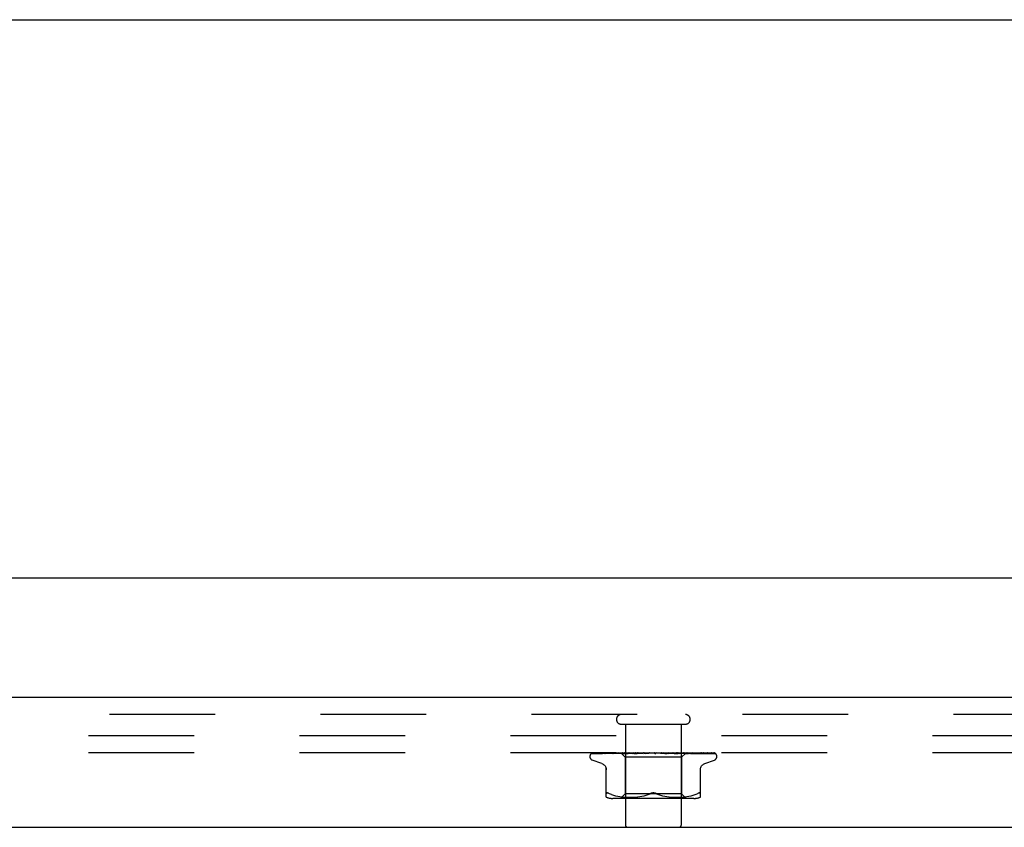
# Model space of a CAD drawing. Header units: inches. Extents: x 0 to 85, y 0 to 55.
# Tile 44 of 55: x 65.8 to 70.1, y 51.4 to 55. Entities that reach past the tile are written whole.
import ezdxf

# ---------------------------------------------------------------- set-up
doc = ezdxf.new("R2010")
doc.units = ezdxf.units.IN
doc.header["$LTSCALE"] = 4.675
doc.header["$MEASUREMENT"] = 0
doc.linetypes.add('HIDDEN', pattern=[0.2, 0.1, -0.1])
doc.layers.get('0').update_dxf_attribs({"linetype": 'CONTINUOUS'})
for name, color, linetype in [('DEFAULT_2', 8, 'HIDDEN'), ('DIMENSIONS', 7, 'CONTINUOUS'), ('FRONT_COVER', 7, 'CONTINUOUS')]:
    doc.layers.add(name, color=color, linetype=linetype)
doc.styles.get("Standard").update_dxf_attribs({"font": 'arial.ttf'})
doc.dimstyles.new('DIMSTYLE_1', dxfattribs={"dimtxt": 0.375, "dimasz": 0.5, "dimexe": 0.09, "dimexo": 0.07, "dimgap": 0.0375, "dimtad": 0, "dimtih": 1, "dimtoh": 1, "dimzin": 4, "dimdsep": 46, "dimtxsty": 'Standard', "dimblk": '_FILLED', "dimblk1": '_FILLED', "dimblk2": '_FILLED', "dimcen": 0.09, "dimadec": 3, "dimazin": 1, "dimtfac": 1, "dimtdec": 3, "dimtofl": 0, "dimtmove": 0, "dimatfit": 3, "dimldrblk": '_FILLED', "dimfxl": 0, "dimtolj": 1, "dimtzin": 4, "dimarcsym": 0})

# ---------------------------------------------------------------- blocks, each defined once
blk = doc.blocks.new('_FILLED')
at = {"color": 0, "linetype": 'ByBlock'}
blk.add_solid([(0, 0), (-1, 0.2), (-1, -0.2)], dxfattribs=at)
blk = doc.blocks.new('*D1')
at = {"layer": 'DIMENSIONS', "color": 2, "linetype": 'Continuous'}
for p, q in [((61.5824, 52.031), (61.5824, 52.9747)), ((81.5824, 52.031), (81.5824, 52.9747)), ((61.5824, 52.5247), (70.7397, 52.5247)), ((81.5824, 52.5247), (72.4251, 52.5247))]:
    blk.add_line(p, q, dxfattribs=at)
at = {"layer": 'DIMENSIONS', "color": 2, "linetype": 'Continuous', "xscale": 0.5, "yscale": 0.5, "zscale": 0.5, "rotation": 180}
blk.add_blockref('_FILLED', (61.5824, 52.5247), dxfattribs=at)
at = {"layer": 'DIMENSIONS', "color": 2, "linetype": 'Continuous', "xscale": 0.5, "yscale": 0.5, "zscale": 0.5}
blk.add_blockref('_FILLED', (81.5824, 52.5247), dxfattribs=at)
at = {"layer": 'DIMENSIONS', "color": 2, "linetype": 'Continuous', "insert": (71.5824, 52.7122), "char_height": 0.375, "width": 1.310409, "attachment_point": 2, "line_spacing_factor": 0.9}
blk.add_mtext('20.00', dxfattribs=at)

msp = doc.modelspace()

# ---------------------------------------------------------------- linework, layer by layer
at = {"color": 7, "linetype": 'Continuous'}
msp.add_line((0, 55), (85, 55), dxfattribs=at)
at = {"layer": 'DEFAULT_2', "color": 8, "linetype": 'HIDDEN'}
for p, q in [((81.5074, 51.824042), (61.6574, 51.824042)), ((81.5074, 51.749042), (61.6574, 51.749042))]:
    msp.add_line(p, q, dxfattribs=at)
at = {"layer": 'FRONT_COVER', "color": 3, "linetype": 'Continuous'}
for p, q in [((81.6004, 51.994042), (61.5644, 51.994042)), ((61.4624, 51.419042), (81.7024, 51.419042))]:
    msp.add_line(p, q, dxfattribs=at)
at = {"layer": 'FRONT_COVER', "color": 8, "linetype": 'HIDDEN'}
for p, q in [((81.6004, 51.919042), (61.5644, 51.919042)), ((68.4404, 51.876042), (68.7244, 51.876042)), ((68.4584, 51.876042), (68.4584, 51.429042)), ((68.7064, 51.876042), (68.7064, 51.429042)), ((68.310769, 51.746399), (68.356926, 51.747073)), ((68.311368, 51.746399), (68.379449, 51.747399)), ((68.312192, 51.749042), (68.58674, 51.749042)), ((68.319994, 51.746399), (68.386505, 51.747399)), ((68.321769, 51.746399), (68.407918, 51.747708)), ((68.341599, 51.746399), (68.402024, 51.747399)), ((68.357309, 51.747073), (68.421516, 51.748001)), ((68.366155, 51.746394), (68.366249, 51.7464)), ((68.366245, 51.746399), (68.421371, 51.747399)), ((68.370141, 51.746399), (68.423227, 51.7474)), ((68.379734, 51.747399), (68.43956, 51.748255)), ((68.388498, 51.749042), (68.382837, 51.748422)), ((68.401604, 51.7464), (68.488319, 51.748256)), ((68.40174, 51.746409), (68.401609, 51.7464)), ((68.402024, 51.747399), (68.455028, 51.748256)), ((68.406371, 51.7464), (68.450197, 51.7474)), ((68.407334, 51.747708), (68.444677, 51.748255)), ((68.407918, 51.747708), (68.44483, 51.748255)), ((68.421098, 51.74843), (68.413019, 51.74761)), ((68.427391, 51.749042), (68.421098, 51.74843)), ((68.421371, 51.747399), (68.469503, 51.748256)), ((68.421634, 51.748001), (68.439611, 51.748255)), ((68.423227, 51.7474), (68.469839, 51.748256)), ((68.438149, 51.749042), (68.45715, 51.730041)), ((68.439612, 51.748255), (68.439536, 51.748279)), ((68.43956, 51.748255), (68.439587, 51.748279)), ((68.443522, 51.746401), (68.510559, 51.748257)), ((68.443776, 51.746417), (68.443526, 51.746401)), ((68.451761, 51.747185), (68.443782, 51.746417)), ((68.444831, 51.748255), (68.444649, 51.748279)), ((68.444678, 51.748255), (68.4448, 51.748279)), ((68.448991, 51.746401), (68.471131, 51.747076)), ((68.450197, 51.7474), (68.488733, 51.748256)), ((68.460768, 51.748032), (68.451761, 51.747185)), ((68.455029, 51.748255), (68.45474, 51.748279)), ((68.45478, 51.748255), (68.454986, 51.748279)), ((68.471859, 51.749042), (68.460768, 51.748032)), ((68.463582, 51.749042), (68.469445, 51.748279)), ((68.46984, 51.748255), (68.469445, 51.748279)), ((68.469503, 51.748255), (68.469777, 51.748279)), ((68.474896, 51.749042), (68.469777, 51.748279)), ((68.471131, 51.747076), (68.492355, 51.74771)), ((68.48121, 51.749042), (68.488232, 51.748279)), ((68.488733, 51.748256), (68.488232, 51.748279)), ((68.488319, 51.748257), (68.488638, 51.748279)), ((68.495041, 51.749042), (68.488638, 51.748279)), ((68.490771, 51.746421), (68.490507, 51.746404)), ((68.490511, 51.746404), (68.535446, 51.74826)), ((68.490799, 51.746423), (68.504587, 51.747659)), ((68.492355, 51.74771), (68.511037, 51.748257)), ((68.496503, 51.746406), (68.510548, 51.74708)), ((68.502495, 51.749042), (68.510423, 51.748279)), ((68.504587, 51.747659), (68.516728, 51.74873)), ((68.510664, 51.748261), (68.510423, 51.748279)), ((68.510548, 51.74708), (68.524057, 51.747714)), ((68.510559, 51.748257), (68.510889, 51.748279)), ((68.511037, 51.748258), (68.510664, 51.748261)), ((68.518344, 51.749042), (68.510889, 51.748279)), ((68.516728, 51.74873), (68.520312, 51.749042)), ((68.524057, 51.747714), (68.535983, 51.748261)), ((68.526667, 51.749042), (68.535215, 51.748279)), ((68.535446, 51.74826), (68.535723, 51.748279)), ((68.543962, 51.749042), (68.535724, 51.748279)), ((68.541032, 51.746423), (68.57097, 51.749042)), ((68.547503, 51.746448), (68.552901, 51.747116)), ((68.552854, 51.749042), (68.561713, 51.748279)), ((68.552901, 51.747116), (68.558188, 51.747748)), ((68.558188, 51.747748), (68.56293, 51.748293)), ((68.580109, 51.749042), (68.588959, 51.748279)), ((68.585928, 51.749042), (68.586304, 51.748848)), ((68.587729, 51.748258), (68.587609, 51.748368)), ((68.587813, 51.748182), (68.587729, 51.748258)), ((68.587861, 51.74814), (68.587813, 51.748182)), ((68.587975, 51.748041), (68.587915, 51.748093)), ((68.588679, 51.747503), (68.588695, 51.747492)), ((68.59839, 51.749042), (68.589496, 51.748279)), ((68.592595, 51.749042), (68.852436, 51.749042)), ((68.607447, 51.749042), (68.615967, 51.748279)), ((68.615584, 51.748267), (68.623952, 51.747722)), ((68.616164, 51.748264), (68.615967, 51.748279)), ((68.616164, 51.748264), (68.649385, 51.746408)), ((68.625233, 51.749042), (68.616489, 51.748279)), ((68.649186, 51.746423), (68.619326, 51.749042)), ((68.623952, 51.747722), (68.633399, 51.747087)), ((68.633399, 51.747087), (68.643182, 51.746414)), ((68.633879, 51.749042), (68.641762, 51.748279)), ((68.64157, 51.748258), (68.642251, 51.748279)), ((68.64157, 51.748259), (68.656945, 51.747712)), ((68.642078, 51.748258), (68.641762, 51.748279)), ((68.642078, 51.748258), (68.698318, 51.746402)), ((68.650527, 51.749042), (68.642251, 51.748279)), ((68.649395, 51.746408), (68.649195, 51.746422)), ((68.656945, 51.747712), (68.674391, 51.747077)), ((68.658451, 51.749042), (68.665412, 51.748279)), ((68.665294, 51.748256), (68.66585, 51.748279)), ((68.665294, 51.748257), (68.699249, 51.747401)), ((68.665741, 51.748256), (68.665412, 51.748279)), ((68.665742, 51.748257), (68.742967, 51.7464)), ((68.673359, 51.749042), (68.66585, 51.748279)), ((68.675977, 51.748435), (68.669109, 51.749042)), ((68.674391, 51.747077), (68.692566, 51.746403)), ((68.689753, 51.747187), (68.675977, 51.748435)), ((68.680274, 51.749042), (68.686061, 51.748279)), ((68.685984, 51.748256), (68.686432, 51.748279)), ((68.685985, 51.748256), (68.728752, 51.7474)), ((68.686361, 51.748256), (68.686061, 51.748279)), ((68.692904, 51.749042), (68.686432, 51.748279)), ((68.69804, 51.74642), (68.689753, 51.747187)), ((68.698327, 51.746402), (68.698045, 51.746419)), ((68.69856, 51.749042), (68.700823, 51.748659)), ((68.700823, 51.748659), (68.702964, 51.748279)), ((68.702912, 51.748255), (68.703254, 51.748279)), ((68.702913, 51.748256), (68.752947, 51.7474)), ((68.703206, 51.748255), (68.702964, 51.748279)), ((68.705906, 51.748659), (68.703255, 51.748279)), ((68.708454, 51.749042), (68.705906, 51.748659)), ((68.725891, 51.748282), (68.70765, 51.730041)), ((68.715473, 51.748255), (68.715709, 51.748279)), ((68.715675, 51.748255), (68.715509, 51.748279)), ((68.715676, 51.748256), (68.772082, 51.747399)), ((68.722313, 51.748432), (68.715776, 51.749042)), ((68.7308, 51.747613), (68.722313, 51.748432)), ((68.723217, 51.748255), (68.723345, 51.748279)), ((68.723217, 51.748255), (68.78273, 51.747399)), ((68.723319, 51.748255), (68.723243, 51.748279)), ((68.726612, 51.749042), (68.725864, 51.748255)), ((68.725864, 51.748255), (68.72587, 51.748261)), ((68.725864, 51.748255), (68.808707, 51.747073)), ((68.72587, 51.748261), (68.725887, 51.748279)), ((68.728752, 51.7474), (68.777429, 51.746399)), ((68.742963, 51.746401), (68.74276, 51.746414)), ((68.752947, 51.7474), (68.809961, 51.746399)), ((68.772082, 51.747399), (68.836599, 51.746399)), ((68.781734, 51.746404), (68.775094, 51.747174)), ((68.781775, 51.7464), (68.781743, 51.746403)), ((68.782163, 51.747399), (68.849441, 51.746399)), ((68.809962, 51.7464), (68.810192, 51.746382)), ((68.813364, 51.7464), (68.813475, 51.746395)), ((68.813475, 51.746395), (68.81362, 51.746381)), ((68.859135, 51.744724), (68.85908, 51.744777)), ((68.30115, 51.732545), (68.30115, 51.733375)), ((68.354408, 51.701491), (68.312116, 51.716884)), ((68.45715, 51.730041), (68.45715, 51.567018)), ((68.70765, 51.730041), (68.45715, 51.730041)), ((68.70765, 51.730041), (68.70765, 51.567018)), ((68.810392, 51.701491), (68.852683, 51.716884)), ((68.86365, 51.732545), (68.86365, 51.733375)), ((68.374066, 51.552534), (68.374066, 51.681756)), ((68.790733, 51.552534), (68.790733, 51.681756)), ((68.375594, 51.570863), (68.376664, 51.57126)), ((68.397112, 51.564347), (68.38865, 51.567953)), ((68.45715, 51.567018), (68.43715, 51.547018)), ((68.70765, 51.567018), (68.45715, 51.567018)), ((68.559215, 51.564306), (68.567816, 51.567953)), ((68.605585, 51.564306), (68.596983, 51.567953)), ((68.70765, 51.567018), (68.72765, 51.547018)), ((68.767688, 51.564347), (68.77615, 51.567953)), ((68.397082, 51.564357), (68.405972, 51.561282)), ((68.761992, 51.547018), (68.402807, 51.547018)), ((68.405924, 51.561297), (68.415329, 51.558773)), ((68.415277, 51.558786), (68.424885, 51.556771)), ((68.424834, 51.55678), (68.434421, 51.555259)), ((68.434371, 51.555266), (68.44379, 51.554155)), ((68.443735, 51.554161), (68.452717, 51.553391)), ((68.452635, 51.553396), (68.461368, 51.552907)), ((68.461253, 51.552913), (68.469749, 51.552622)), ((68.469605, 51.552625), (68.47806, 51.552539)), ((68.47789, 51.552539), (68.486486, 51.552619)), ((68.486297, 51.552615), (68.495074, 51.552906)), ((68.494875, 51.552898), (68.50396, 51.55341)), ((68.503765, 51.553396), (68.513058, 51.554194)), ((68.512877, 51.554176), (68.522371, 51.555302)), ((68.522217, 51.555281), (68.531762, 51.556804)), ((68.531642, 51.556782), (68.541143, 51.558767)), ((68.541059, 51.558748), (68.550366, 51.561243)), ((68.550318, 51.561229), (68.559236, 51.564314)), ((68.614433, 51.561243), (68.62374, 51.558748)), ((68.623657, 51.558767), (68.633158, 51.556782)), ((68.633037, 51.556804), (68.642582, 51.555281)), ((68.642428, 51.555302), (68.651922, 51.554176)), ((68.651742, 51.554194), (68.661035, 51.553396)), ((68.660839, 51.55341), (68.669924, 51.552898)), ((68.669726, 51.552906), (68.678502, 51.552615)), ((68.678313, 51.552619), (68.686909, 51.552539)), ((68.686739, 51.552539), (68.695195, 51.552625)), ((68.69505, 51.552622), (68.703547, 51.552913)), ((68.703432, 51.552907), (68.712164, 51.553396)), ((68.712082, 51.553391), (68.721065, 51.554161)), ((68.721009, 51.554155), (68.730428, 51.555266)), ((68.730378, 51.555259), (68.739966, 51.55678)), ((68.739915, 51.556771), (68.749522, 51.558786)), ((68.74947, 51.558773), (68.758876, 51.561297)), ((68.758828, 51.561282), (68.767717, 51.564357))]:
    msp.add_line(p, q, dxfattribs=at)
for points in [[(68.308042, 51.745708), (68.308374, 51.745872), (68.308895, 51.746077), (68.309489, 51.746246), (68.310132, 51.746357), (68.310773, 51.746399)], [(68.317844, 51.749042), (68.31622, 51.748662), (68.314588, 51.748226), (68.31305, 51.747761), (68.311598, 51.747267), (68.310223, 51.746735), (68.308924, 51.746155), (68.308048, 51.745711)], [(68.308538, 51.745642), (68.308503, 51.745616), (68.308446, 51.745576), (68.308489, 51.745604), (68.308641, 51.745695), (68.308915, 51.745836), (68.309296, 51.746001), (68.309776, 51.746163), (68.31033, 51.746296), (68.310931, 51.746378), (68.31137, 51.746399)], [(68.314627, 51.749042), (68.314405, 51.748962), (68.313731, 51.7487), (68.313086, 51.74842), (68.312473, 51.748128), (68.311892, 51.747826), (68.311344, 51.747521), (68.310832, 51.747217), (68.310355, 51.746917), (68.309918, 51.746629), (68.309522, 51.746355), (68.309174, 51.746108), (68.308538, 51.745642)], [(68.312187, 51.749042), (68.311218, 51.748672), (68.310346, 51.748275), (68.31021, 51.748207)], [(68.318873, 51.746256), (68.31908, 51.746303), (68.319563, 51.746375), (68.319999, 51.7464)], [(68.332759, 51.749042), (68.331032, 51.748762), (68.328745, 51.748363), (68.326523, 51.747945), (68.324368, 51.747512), (68.322279, 51.747062), (68.320263, 51.746596), (68.318877, 51.746255)], [(68.320582, 51.746271), (68.320512, 51.746234), (68.32037, 51.746163), (68.320342, 51.74615), (68.320439, 51.746187), (68.320674, 51.746258), (68.321035, 51.746335), (68.321507, 51.746389), (68.32177, 51.7464)], [(68.321078, 51.746542), (68.320751, 51.746362), (68.320582, 51.746271)], [(68.326335, 51.749042), (68.326081, 51.748953), (68.325402, 51.748696), (68.324748, 51.748425), (68.324123, 51.748143), (68.323525, 51.747856), (68.322958, 51.747569), (68.322425, 51.747287), (68.321929, 51.747016), (68.321078, 51.746542)], [(68.338253, 51.74636), (68.338462, 51.746386), (68.338716, 51.7464)], [(68.356577, 51.749042), (68.354635, 51.748795), (68.351701, 51.748405), (68.348789, 51.747997), (68.345906, 51.747575), (68.343052, 51.747139), (68.340235, 51.746688), (68.33826, 51.74636)], [(68.338711, 51.746399), (68.420035, 51.747708), (68.438537, 51.748001)], [(68.341226, 51.746392), (68.341148, 51.746365), (68.34109, 51.746346), (68.341159, 51.746361), (68.341364, 51.746388), (68.341596, 51.7464)], [(68.342522, 51.746976), (68.342037, 51.746745), (68.341634, 51.746561), (68.341332, 51.746433), (68.341226, 51.746392)], [(68.347224, 51.749042), (68.346708, 51.748858), (68.345896, 51.748541), (68.345123, 51.74821), (68.344392, 51.747877), (68.343709, 51.747553), (68.342522, 51.746976)], [(68.382837, 51.748422), (68.379316, 51.748018), (68.375782, 51.747599), (68.372236, 51.747166), (68.366164, 51.746395)], [(68.370369, 51.746462), (68.370218, 51.746423), (68.370091, 51.746399), (68.370116, 51.746399), (68.370139, 51.7464)], [(68.376539, 51.749042), (68.375891, 51.748803), (68.375014, 51.748449), (68.374188, 51.748089), (68.373423, 51.747743), (68.372708, 51.747415), (68.372043, 51.747115), (68.371442, 51.746855), (68.370913, 51.746644), (68.370496, 51.7465), (68.370369, 51.746462)], [(68.413019, 51.74761), (68.408899, 51.747179), (68.401748, 51.74641)], [(68.409755, 51.747542), (68.40907, 51.747239), (68.408425, 51.74697), (68.407827, 51.746745), (68.407304, 51.746576), (68.406875, 51.746468), (68.40656, 51.746416), (68.406368, 51.7464)], [(68.413214, 51.749042), (68.412758, 51.748867), (68.411969, 51.748539), (68.411204, 51.748202), (68.409755, 51.747542)], [(68.438221, 51.749042), (68.4385, 51.74885), (68.438813, 51.748659), (68.439158, 51.748468), (68.439536, 51.748279)], [(68.438523, 51.749042), (68.438837, 51.748768), (68.439097, 51.748552), (68.439306, 51.748393), (68.439459, 51.748293), (68.439552, 51.748255), (68.43956, 51.748255)], [(68.439157, 51.749042), (68.439364, 51.748768), (68.439514, 51.748552), (68.439606, 51.748393), (68.439642, 51.748293), (68.439618, 51.748255), (68.439612, 51.748255)], [(68.439961, 51.749042), (68.439817, 51.74885), (68.439707, 51.748659), (68.43963, 51.748468), (68.439587, 51.748279)], [(68.441692, 51.749042), (68.442385, 51.74885), (68.443109, 51.748659), (68.443863, 51.748468), (68.444649, 51.748279)], [(68.443088, 51.749042), (68.443498, 51.748768), (68.44386, 51.748552), (68.444177, 51.748393), (68.444442, 51.748293), (68.444649, 51.748255), (68.444678, 51.748255)], [(68.446849, 51.749042), (68.446286, 51.74885), (68.445758, 51.748659), (68.445262, 51.748468), (68.4448, 51.748279)], [(68.444969, 51.749042), (68.445061, 51.748768), (68.445094, 51.748552), (68.445068, 51.748393), (68.444984, 51.748293), (68.444831, 51.748255)], [(68.454349, 51.748342), (68.452869, 51.747634), (68.452138, 51.747302), (68.45142, 51.747003), (68.450737, 51.746756), (68.450108, 51.746572), (68.449558, 51.746458), (68.449109, 51.746408), (68.448982, 51.746402)], [(68.450249, 51.749042), (68.45133, 51.74885), (68.452439, 51.748659), (68.453575, 51.748468), (68.45474, 51.748279)], [(68.452689, 51.749042), (68.45318, 51.748768), (68.45363, 51.748552), (68.454044, 51.748393), (68.454411, 51.748293), (68.454724, 51.748255), (68.45478, 51.748255)], [(68.455908, 51.749042), (68.455099, 51.748692), (68.454349, 51.748342)], [(68.458636, 51.749042), (68.457676, 51.74885), (68.456747, 51.748659), (68.455851, 51.748468), (68.454986, 51.748279)], [(68.455748, 51.749042), (68.455722, 51.748768), (68.455638, 51.748552), (68.455493, 51.748393), (68.455293, 51.748293), (68.455029, 51.748255)], [(68.466978, 51.749042), (68.467532, 51.748768), (68.468054, 51.748552), (68.46855, 51.748393), (68.469007, 51.748293), (68.469414, 51.748255), (68.469503, 51.748255)], [(68.471104, 51.749042), (68.470961, 51.748768), (68.470763, 51.748552), (68.470505, 51.748393), (68.470196, 51.748293), (68.46984, 51.748255)], [(68.485438, 51.749042), (68.48604, 51.748767), (68.486615, 51.748551), (68.487168, 51.748393), (68.487691, 51.748295), (68.488181, 51.748256), (68.488319, 51.748257)], [(68.490483, 51.749042), (68.490228, 51.748768), (68.489922, 51.748552), (68.489561, 51.748393), (68.489155, 51.748293), (68.488733, 51.748256)], [(68.503045, 51.749042), (68.502868, 51.748957), (68.502263, 51.74865), (68.501669, 51.748333), (68.501072, 51.748009), (68.500459, 51.747686), (68.49982, 51.747369), (68.49915, 51.747071), (68.498461, 51.746809), (68.497758, 51.7466), (68.497085, 51.746465), (68.496485, 51.746406)], [(68.507403, 51.749042), (68.508022, 51.748768), (68.50863, 51.748552), (68.509233, 51.748393), (68.509817, 51.748293), (68.510367, 51.748255), (68.510559, 51.748257)], [(68.513184, 51.749042), (68.512856, 51.748787), (68.512489, 51.748582), (68.51208, 51.748424), (68.511637, 51.748317), (68.511166, 51.748263), (68.511037, 51.748258)], [(68.532078, 51.749042), (68.532697, 51.748768), (68.533315, 51.748552), (68.53394, 51.748393), (68.534556, 51.748293), (68.535149, 51.748255), (68.535446, 51.74826)], [(68.535983, 51.748261), (68.535805, 51.748255), (68.535216, 51.748279)], [(68.538386, 51.749042), (68.537939, 51.748768), (68.537455, 51.748552), (68.536929, 51.748393), (68.536375, 51.748293), (68.535983, 51.748261)], [(68.552826, 51.749042), (68.552669, 51.748947), (68.552285, 51.748701), (68.551919, 51.748454), (68.551545, 51.748198), (68.551153, 51.747934), (68.550732, 51.747665), (68.550266, 51.747393), (68.549741, 51.747124), (68.549159, 51.746874), (68.548516, 51.746657), (68.547848, 51.746501), (68.547417, 51.746439)], [(68.558573, 51.749042), (68.559168, 51.748768), (68.559774, 51.748552), (68.560399, 51.748393), (68.561025, 51.748293), (68.561639, 51.748255), (68.562245, 51.748279)], [(68.56293, 51.748293), (68.562327, 51.748255), (68.561713, 51.748279)], [(68.56518, 51.749042), (68.564659, 51.748768), (68.564111, 51.748552), (68.56353, 51.748393), (68.56293, 51.748293)], [(68.586304, 51.748848), (68.586478, 51.748768), (68.587051, 51.748552), (68.587652, 51.748393), (68.588267, 51.748293), (68.588879, 51.748255), (68.589496, 51.748279)], [(68.586304, 51.748848), (68.586716, 51.748647), (68.587162, 51.748415), (68.587588, 51.748179), (68.587995, 51.74794), (68.588384, 51.747697), (68.588679, 51.747503)], [(68.587609, 51.748368), (68.587552, 51.748419), (68.587468, 51.748493), (68.587357, 51.748588), (68.587211, 51.748706), (68.587041, 51.748835), (68.586861, 51.748961), (68.58674, 51.749042)], [(68.5877, 51.74828), (68.587738, 51.74825), (68.587822, 51.748177), (68.587955, 51.74806), (68.588139, 51.747905), (68.588378, 51.747717), (68.588679, 51.747503)], [(68.588201, 51.747854), (68.588118, 51.747921), (68.588043, 51.747983)], [(68.588695, 51.747492), (68.588618, 51.747544), (68.588498, 51.747628), (68.58839, 51.747708), (68.588291, 51.747783)], [(68.588695, 51.747492), (68.589024, 51.747285), (68.589432, 51.747064), (68.589899, 51.746853), (68.590419, 51.746669), (68.59099, 51.746524), (68.591586, 51.746432), (68.592178, 51.746399), (68.592765, 51.746423)], [(68.592595, 51.749042), (68.59202, 51.748768), (68.591428, 51.748552), (68.590812, 51.748393), (68.590189, 51.748293), (68.589573, 51.748255), (68.588959, 51.748279)], [(68.613156, 51.749042), (68.613642, 51.748768), (68.61416, 51.748552), (68.614716, 51.748393), (68.615296, 51.748293), (68.615584, 51.748267)], [(68.615584, 51.748267), (68.615885, 51.748255), (68.616489, 51.748279)], [(68.619643, 51.749042), (68.619033, 51.748768), (68.618418, 51.748552), (68.61779, 51.748393), (68.617166, 51.748293), (68.61656, 51.748255), (68.616164, 51.748264)], [(68.637839, 51.748615), (68.63733, 51.748903), (68.637072, 51.749042)], [(68.643222, 51.746412), (68.643076, 51.746423), (68.642439, 51.746511), (68.641773, 51.74667), (68.64111, 51.74689), (68.640485, 51.747149), (68.639896, 51.747433), (68.639349, 51.747728), (68.638833, 51.748025), (68.637839, 51.748615)], [(68.639272, 51.749042), (68.639676, 51.748768), (68.640121, 51.748552), (68.640612, 51.748393), (68.641136, 51.748293), (68.64157, 51.748258)], [(68.645344, 51.749042), (68.644722, 51.748768), (68.644106, 51.748552), (68.643489, 51.748393), (68.642887, 51.748293), (68.642313, 51.748255), (68.642078, 51.748258)], [(68.663333, 51.749042), (68.66364, 51.748768), (68.663996, 51.748552), (68.664404, 51.748393), (68.664854, 51.748293), (68.665294, 51.748256)], [(68.66877, 51.749042), (68.668159, 51.748768), (68.667564, 51.748552), (68.666981, 51.748393), (68.666421, 51.748293), (68.6659, 51.748255), (68.665741, 51.748256)], [(68.684468, 51.749042), (68.684668, 51.748768), (68.684921, 51.748552), (68.685232, 51.748393), (68.685591, 51.748293), (68.685984, 51.748256)], [(68.688434, 51.747741), (68.687082, 51.748421), (68.686414, 51.748748), (68.685771, 51.749042)], [(68.689074, 51.749042), (68.688496, 51.748768), (68.687945, 51.748552), (68.687415, 51.748393), (68.686919, 51.748293), (68.686469, 51.748255), (68.686361, 51.748256)], [(68.686361, 51.748256), (68.747518, 51.747074), (68.765024, 51.74673), (68.78178, 51.746399)], [(68.692578, 51.746403), (68.692468, 51.746408), (68.691917, 51.74647), (68.69127, 51.746607), (68.690564, 51.746822), (68.689849, 51.747094), (68.689132, 51.747407), (68.688434, 51.747741)], [(68.699249, 51.747401), (68.725177, 51.746731), (68.737827, 51.7464)], [(68.701915, 51.749042), (68.701999, 51.748768), (68.702141, 51.748552), (68.702343, 51.748393), (68.702599, 51.748293), (68.702912, 51.748255)], [(68.705523, 51.749042), (68.704999, 51.748768), (68.70451, 51.748552), (68.704054, 51.748393), (68.703639, 51.748293), (68.703277, 51.748255), (68.703206, 51.748255)], [(68.703207, 51.748256), (68.77384, 51.747074), (68.79404, 51.74673), (68.813369, 51.746399)], [(68.712647, 51.749042), (68.713412, 51.74885), (68.714144, 51.748659), (68.714843, 51.748468), (68.715509, 51.748279)], [(68.715042, 51.749042), (68.715008, 51.748768), (68.715034, 51.748552), (68.71512, 51.748393), (68.715262, 51.748293), (68.715473, 51.748255)], [(68.715474, 51.748256), (68.791734, 51.747074), (68.813477, 51.74673), (68.834257, 51.746399)], [(68.717522, 51.749042), (68.71707, 51.748768), (68.716662, 51.748552), (68.716295, 51.748393), (68.715978, 51.748293), (68.715716, 51.748255), (68.715675, 51.748255)], [(68.719449, 51.749042), (68.718558, 51.74885), (68.717638, 51.748659), (68.716688, 51.748468), (68.715709, 51.748279)], [(68.722027, 51.749042), (68.722382, 51.74885), (68.722703, 51.748659), (68.72299, 51.748468), (68.723243, 51.748279)], [(68.723375, 51.749042), (68.723224, 51.748768), (68.723133, 51.748552), (68.723099, 51.748393), (68.723124, 51.748293), (68.723217, 51.748255)], [(68.724638, 51.749042), (68.724274, 51.748768), (68.723962, 51.748552), (68.723698, 51.748393), (68.723488, 51.748293), (68.723337, 51.748255), (68.723319, 51.748255)], [(68.725491, 51.749042), (68.725002, 51.74885), (68.724482, 51.748659), (68.72393, 51.748468), (68.723345, 51.748279)], [(68.72636, 51.749042), (68.726292, 51.74885), (68.726191, 51.748659), (68.726056, 51.748468), (68.725887, 51.748279)], [(68.742753, 51.746414), (68.739578, 51.746738), (68.7308, 51.747613)], [(68.734309, 51.747521), (68.732718, 51.748257), (68.731897, 51.748627), (68.731052, 51.748981), (68.730897, 51.749042)], [(68.737829, 51.746401), (68.737506, 51.746427), (68.737041, 51.74651), (68.736461, 51.746667), (68.735796, 51.746896), (68.735069, 51.747187), (68.734309, 51.747521)], [(68.775094, 51.747174), (68.771244, 51.747606), (68.767427, 51.748023), (68.763644, 51.748427), (68.757645, 51.749042)], [(68.772926, 51.748158), (68.772129, 51.748504), (68.771297, 51.748843), (68.770765, 51.749042)], [(68.777431, 51.7464), (68.777429, 51.7464), (68.777342, 51.746409), (68.777114, 51.74645), (68.776753, 51.746545), (68.776277, 51.746704), (68.775708, 51.746923), (68.77508, 51.747188), (68.774401, 51.74749), (68.772926, 51.748158)], [(68.78273, 51.747399), (68.828323, 51.74673), (68.850634, 51.746399)], [(68.813611, 51.746381), (68.811355, 51.746707), (68.808158, 51.747155), (68.804946, 51.74759), (68.801725, 51.748009), (68.798495, 51.748415), (68.795266, 51.748804), (68.793211, 51.749042)], [(68.810165, 51.746388), (68.810127, 51.746398), (68.809929, 51.746459), (68.809603, 51.74658), (68.80916, 51.746764), (68.808624, 51.747004), (68.808026, 51.747281), (68.807362, 51.747593), (68.806633, 51.74793), (68.805847, 51.748281), (68.805001, 51.748634), (68.80411, 51.748972), (68.803912, 51.749042)], [(68.808707, 51.747073), (68.855008, 51.746399), (68.8554, 51.746378), (68.855784, 51.746334), (68.856159, 51.746268), (68.856523, 51.74618), (68.856874, 51.746073), (68.857211, 51.745949), (68.857531, 51.745809), (68.857835, 51.745657), (68.858121, 51.745493), (68.858385, 51.745324), (68.858626, 51.745152), (68.858829, 51.744993), (68.858979, 51.744866), (68.859081, 51.744774), (68.859128, 51.744731), (68.859133, 51.744725)], [(68.837327, 51.746323), (68.835645, 51.746655), (68.833225, 51.747111), (68.830749, 51.747552), (68.828225, 51.747978), (68.825651, 51.748389), (68.823033, 51.748782), (68.821203, 51.749042)], [(68.833119, 51.74729), (68.832529, 51.747588), (68.831898, 51.747896), (68.831232, 51.748204), (68.830532, 51.748508), (68.829803, 51.748799), (68.829128, 51.749042)], [(68.83506, 51.746304), (68.835105, 51.746292), (68.835168, 51.746273), (68.835098, 51.746301), (68.834886, 51.746395), (68.834561, 51.746552), (68.834147, 51.746761), (68.833119, 51.74729)], [(68.834258, 51.7464), (68.834605, 51.74638), (68.834919, 51.746335), (68.83506, 51.746304)], [(68.836594, 51.7464), (68.837056, 51.746368), (68.837328, 51.746325)], [(68.852344, 51.746107), (68.851239, 51.746472), (68.849613, 51.746965), (68.847903, 51.747436), (68.846115, 51.747886), (68.844246, 51.748317), (68.842294, 51.748727), (68.840646, 51.749042)], [(68.850298, 51.746698), (68.849819, 51.746987), (68.849296, 51.747291), (68.848729, 51.747605), (68.848123, 51.747921), (68.847482, 51.748234), (68.846804, 51.748538), (68.846093, 51.748826), (68.8455, 51.749042)], [(68.84944, 51.746399), (68.849851, 51.746379), (68.850394, 51.746305), (68.850857, 51.746196), (68.851212, 51.746078), (68.85143, 51.745988), (68.851487, 51.745961)], [(68.851487, 51.745961), (68.85152, 51.745944), (68.851487, 51.745963), (68.851337, 51.746053), (68.851073, 51.746216), (68.850298, 51.746698)], [(68.850629, 51.746399), (68.851208, 51.746362), (68.851787, 51.746265), (68.852278, 51.74613), (68.852335, 51.746111)], [(68.859307, 51.744597), (68.858463, 51.745422), (68.857336, 51.746289), (68.856187, 51.746993), (68.855006, 51.747589), (68.853773, 51.748114), (68.852463, 51.748585), (68.850941, 51.749042)], [(68.858789, 51.745061), (68.858668, 51.745177), (68.858529, 51.745308), (68.858378, 51.745448), (68.858213, 51.745597), (68.858036, 51.745752), (68.857848, 51.745913), (68.857648, 51.74608), (68.857436, 51.74625), (68.857213, 51.746424), (68.856979, 51.7466), (68.856735, 51.746778), (68.85648, 51.746957), (68.856216, 51.747136), (68.855942, 51.747314), (68.855658, 51.747492), (68.855364, 51.747668), (68.85506, 51.747842), (68.854747, 51.748014), (68.854424, 51.748183), (68.854092, 51.748348), (68.853751, 51.748508), (68.853401, 51.748663), (68.853043, 51.748812), (68.852677, 51.748955), (68.852439, 51.749042)], [(68.85908, 51.744777), (68.858968, 51.744887), (68.858789, 51.745061)], [(68.354875, 51.701321), (68.356793, 51.700544), (68.360053, 51.698834), (68.363089, 51.696712), (68.365851, 51.6942), (68.368285, 51.691343), (68.370331, 51.688189), (68.371956, 51.684802), (68.373129, 51.681247), (68.373833, 51.677584), (68.374066, 51.673913)], [(68.790733, 51.673913), (68.790966, 51.677584), (68.79167, 51.681247), (68.792844, 51.684802), (68.794468, 51.688189), (68.796515, 51.691343), (68.798948, 51.6942), (68.80171, 51.696712), (68.804747, 51.698834), (68.808006, 51.700544), (68.809924, 51.701321)], [(68.375594, 51.570863), (68.37478, 51.570187), (68.374253, 51.569215), (68.374066, 51.567953)], [(68.38865, 51.567953), (68.385891, 51.569215), (68.383452, 51.570187), (68.381347, 51.570863), (68.379528, 51.57126), (68.377974, 51.571394), (68.376664, 51.57126)], [(68.567816, 51.567953), (68.569073, 51.568532), (68.570397, 51.569075), (68.571794, 51.569586), (68.573247, 51.570049), (68.574745, 51.570453), (68.576276, 51.570792), (68.577831, 51.571056), (68.579385, 51.571246), (68.580906, 51.571357), (68.5824, 51.571391)], [(68.5824, 51.571391), (68.580013, 51.571304), (68.577575, 51.571019), (68.575098, 51.570535), (68.572622, 51.569859), (68.570189, 51.568999), (68.567816, 51.567953)], [(68.596983, 51.567953), (68.594608, 51.569), (68.592173, 51.56986), (68.589697, 51.570536), (68.58722, 51.57102), (68.584783, 51.571304), (68.5824, 51.571391)], [(68.5824, 51.571391), (68.584308, 51.571333), (68.58623, 51.571157), (68.588166, 51.570858), (68.590077, 51.570448), (68.591932, 51.569934), (68.593713, 51.569335), (68.595396, 51.568678), (68.596983, 51.567953)], [(68.596983, 51.567953), (68.605564, 51.564314), (68.614481, 51.561229)], [(68.790733, 51.567953), (68.790547, 51.569215), (68.790019, 51.570187), (68.789206, 51.570863), (68.788135, 51.57126), (68.786826, 51.571394), (68.785271, 51.57126), (68.783453, 51.570863), (68.781348, 51.570187), (68.778908, 51.569215), (68.77615, 51.567953)]]:
    msp.add_lwpolyline(points, dxfattribs=at)
for centre, radius, start, end in [((68.4404, 51.897542), 0.0215, 90, 270.000001), ((68.7244, 51.897542), 0.0215, 269.999999, 90), ((68.317816, 51.733375), 0.016667, 117.148769, 180), ((68.846983, 51.733375), 0.016667, 0, 42.235341), ((68.317816, 51.732545), 0.016667, 180, 250), ((68.846983, 51.732545), 0.016667, 290, 360), ((68.402807, 51.624596), 0.077578, 247.923935, 270), ((68.761992, 51.624596), 0.077578, 270, 292.076065), ((68.4684, 51.429042), 0.01, 180, 270.000003), ((68.6964, 51.429042), 0.01, 269.999997, 360)]:
    msp.add_arc(centre, radius, start, end, dxfattribs=at)

# ---------------------------------------------------------------- dimensions: what is measured, and where the dimension line sits
at = {"layer": 'DIMENSIONS', "color": 2, "linetype": 'Continuous'}
dim = msp.add_linear_dim(base=(81.5824, 52.524664), p1=(61.5824, 51.961042), p2=(81.5824, 51.961042), dimstyle='DIMSTYLE_1', dxfattribs=at)
dim.commit()
dim.dimension.update_dxf_attribs({"geometry": '*D1', "text_midpoint": (71.577421, 52.522575), "dimtype": 160})

doc.saveas('drawing.dxf')
